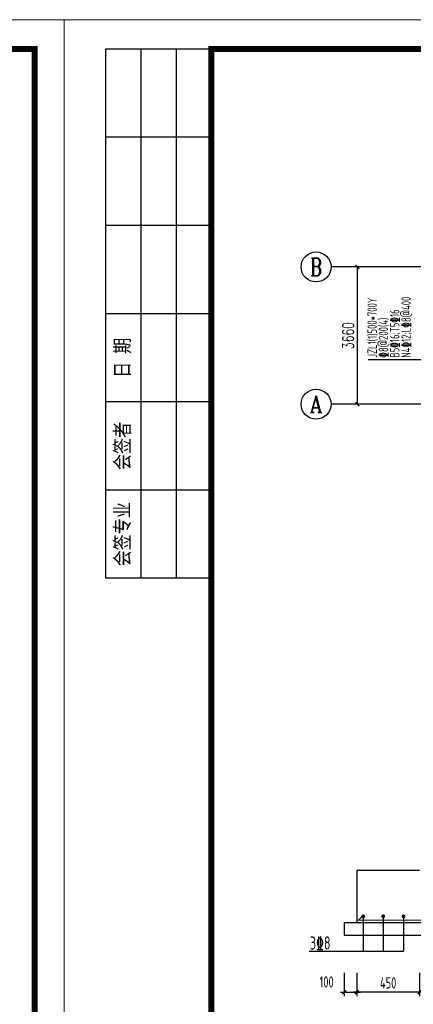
# Model space of a CAD drawing. Extents: x -312340 to 313322, y -38051 to 526488.
# Tile 7 of 11: x -181810 to -171330, y 156885 to 183140. Entities that reach past the tile are written whole.
import ezdxf
from ezdxf.enums import TextEntityAlignment as Align

# ---------------------------------------------------------------- set-up
doc = ezdxf.new("R2010")
doc.units = 0
doc.header["$LTSCALE"] = 1000
doc.header["$MEASUREMENT"] = 0
doc.linetypes.add('CENTER', pattern=[2, 1.25, -0.25, 0.25, -0.25])
doc.layers.get('0').update_dxf_attribs({"linetype": 'CONTINUOUS'})
doc.layers.get('defpoints').update_dxf_attribs({"linetype": 'CONTINUOUS'})
for name, color, linetype in [('1501', 2, 'CONTINUOUS'), ('AXIS', 253, 'CENTER'), ('AXIS_TEXT', 7, 'CONTINUOUS'), ('DIM', 3, 'CONTINUOUS'), ('REIN', 1, 'CONTINUOUS'), ('TEXT', 7, 'CONTINUOUS'), ('WALL', 2, 'CONTINUOUS')]:
    doc.layers.add(name, color=color, linetype=linetype)
doc.styles.add('_TCH_AXIS', font='COMPLEX', dxfattribs={"bigfont": 'GBCBIG'})
doc.styles.add('_TCH_DIM_T3', font='SIMPLEX', dxfattribs={"width": 0.705882, "bigfont": 'GBCBIG'})
doc.styles.add('TSSD_Dimension', font='Tssdeng.shx', dxfattribs={"width": 0.7, "bigfont": 'hztxt.shx'})
doc.styles.add('TSSD_Label', font='Tssdeng.shx', dxfattribs={"width": 0.7, "bigfont": 'hztxt.shx'})
doc.styles.add('TSSD_Rein', font='Tssdeng.shx', dxfattribs={"width": 0.7, "bigfont": 'hztxt.shx'})
doc.styles.add('图框', font='仿宋_GB2312.TTF', dxfattribs={"width": 0.8, "height": 4})
doc.dimstyles.new('_TCH_ARCH&&100', dxfattribs={"dimtxt": 297.5, "dimasz": 100, "dimexe": 250, "dimexo": 300, "dimgap": 100, "dimtad": 1, "dimdec": 0, "dimzin": 0, "dimdsep": 46, "dimtxsty": '_TCH_DIM_T3', "dimblk": 'ARCHTICK', "dimcen": 0.09, "dimclrt": 7, "dimazin": 2, "dimtfac": 1, "dimtdec": 0, "dimtix": 1, "dimtmove": 2, "dimatfit": 3, "dimfxl": 0, "dimtolj": 1, "dimtzin": 0, "dimarcsym": 0})
doc.dimstyles.new('TSSD_100_100', dxfattribs={"dimtxt": 300, "dimasz": 100, "dimexe": 100, "dimexo": 250, "dimgap": 100, "dimtad": 1, "dimdec": 0, "dimzin": 0, "dimdsep": 46, "dimtxsty": 'TSSD_Dimension', "dimblk": 'ARCHTICK', "dimcen": 0, "dimdle": 100, "dimclrt": 7, "dimadec": 0, "dimazin": 0, "dimtfac": 1, "dimtdec": 0, "dimtix": 1, "dimtmove": 2, "dimatfit": 3, "dimfxl": 0, "dimtolj": 1, "dimtzin": 0, "dimarcsym": 0})

# ---------------------------------------------------------------- blocks, each defined once
blk = doc.blocks.new('_ArchTick')
at = {"color": 0, "linetype": 'ByBlock', "const_width": 0.4}
blk.add_lwpolyline([(-0.5, -0.5), (0.5, 0.5)], dxfattribs=at)
blk = doc.blocks.new('*D76')
at = {"layer": 'defpoints', "color": 0, "transparency": 16777216}
for p in [(-173169, 157973), (-172835, 157973), (-172835, 157206)]:
    blk.add_point(p, dxfattribs=at)
at = {"layer": 'DIM', "color": 0, "lineweight": -2, "transparency": 16777216}
for p, q in [((-173169, 157723), (-173169, 157106)), ((-172835, 157723), (-172835, 157106)), ((-173269, 157206), (-172735, 157206))]:
    blk.add_line(p, q, dxfattribs=at)
at = {"layer": 'DIM', "color": 0, "lineweight": -2, "transparency": 16777216, "xscale": 100, "yscale": 100, "zscale": 100, "rotation": 180}
blk.add_blockref('_ArchTick', (-173169, 157206), dxfattribs=at)
at = {"layer": 'DIM', "color": 0, "lineweight": -2, "transparency": 16777216, "xscale": 100, "yscale": 100, "zscale": 100}
blk.add_blockref('_ArchTick', (-172835, 157206), dxfattribs=at)
at = {"layer": 'DIM', "color": 7, "transparency": 16777216, "insert": (-173638, 157481), "char_height": 300, "attachment_point": 5, "style": 'TSSD_Dimension'}
blk.add_mtext('\\A1;100', dxfattribs=at)
blk = doc.blocks.new('*D79')
at = {"layer": 'defpoints', "color": 0, "transparency": 16777216}
for p in [(-172835, 157973), (-171163, 157973), (-172835, 157206)]:
    blk.add_point(p, dxfattribs=at)
at = {"layer": 'DIM', "color": 0, "lineweight": -2, "transparency": 16777216}
for p, q in [((-172835, 157723), (-172835, 157106)), ((-171163, 157723), (-171163, 157106)), ((-171063, 157206), (-172935, 157206))]:
    blk.add_line(p, q, dxfattribs=at)
at = {"layer": 'DIM', "color": 0, "lineweight": -2, "transparency": 16777216, "xscale": 100, "yscale": 100, "zscale": 100, "rotation": 180}
blk.add_blockref('_ArchTick', (-172835, 157206), dxfattribs=at)
at = {"layer": 'DIM', "color": 0, "lineweight": -2, "transparency": 16777216, "xscale": 100, "yscale": 100, "zscale": 100}
blk.add_blockref('_ArchTick', (-171163, 157206), dxfattribs=at)
at = {"layer": 'DIM', "color": 7, "transparency": 16777216, "insert": (-171999, 157456), "char_height": 300, "attachment_point": 5, "style": 'TSSD_Dimension'}
blk.add_mtext('\\A1;450', dxfattribs=at)
blk = doc.blocks.new('*D57')
at = {"layer": 'defpoints', "color": 0, "transparency": 16777216}
for p in [(-172818, 176547), (-170845, 176547), (-170845, 172887)]:
    blk.add_point(p, dxfattribs=at)
at = {"layer": 'DIM', "color": 0, "lineweight": -2, "transparency": 16777216}
for p, q in [((-171145, 176547), (-173068, 176547)), ((-172818, 172887), (-172818, 176547)), ((-171145, 172887), (-173068, 172887))]:
    blk.add_line(p, q, dxfattribs=at)
at = {"layer": 'DIM', "color": 0, "lineweight": -2, "transparency": 16777216, "xscale": 100, "yscale": 100, "zscale": 100}
for p, rotation in [((-172818, 176547), 90), ((-172818, 172887), 270)]:
    blk.add_blockref('_ArchTick', p, dxfattribs=dict(at, rotation=rotation))
at = {"layer": 'DIM', "color": 7, "transparency": 16777216, "insert": (-173066, 174717), "char_height": 297.5, "attachment_point": 5, "rotation": 90, "style": '_TCH_DIM_T3'}
blk.add_mtext('\\A1;3660', dxfattribs=at)
blk = doc.blocks.new('tk')
at = {"lineweight": 0}
for p, q in [((0, 0), (0, 297)), ((0, 297), (420, 297)), ((420, 297), (420, 0))]:
    blk.add_line(p, q, dxfattribs=at)
for p, q in [((25, 292), (7, 292)), ((7, 292), (7, 202)), ((13, 292), (13, 202)), ((19, 292), (19, 202)), ((25, 277), (7, 277)), ((25, 262), (7, 262)), ((25, 247), (7, 247)), ((25, 232), (7, 232)), ((25, 217), (7, 217)), ((25, 202), (7, 202))]:
    blk.add_line(p, q)
at = {"lineweight": 0, "const_width": 1}
blk.add_lwpolyline([(25, 292), (415, 292), (415, 5), (25, 5)], close=True, dxfattribs=at)
at = {"char_height": 2.5, "attachment_point": 5, "rotation": 90, "style": '图框'}
for s, insert in [('日 期', (10, 239.5)), ('会签者', (10, 224.5)), ('会签专业', (10, 209.5))]:
    blk.add_mtext(s, dxfattribs=dict(at, insert=insert))

msp = doc.modelspace()

# ---------------------------------------------------------------- linework, layer by layer
at = {"layer": 'AXIS', "linetype": 'ByBlock'}
msp.add_line((-169844.8, 174066.1), (-172532.3, 174066.1), dxfattribs=at)
at = {"layer": 'DIM'}
for p, q in [((-170844.8, 176546.7), (-173517.7, 176546.7)), ((-170844.8, 172886.7), (-173517.7, 172886.7))]:
    msp.add_line(p, q, dxfattribs=at)
for centre in [(-173917.7, 176546.7), (-173917.7, 172886.7)]:
    msp.add_circle(centre, 400, dxfattribs=at)
at = {"layer": 'REIN', "const_width": 30}
msp.add_lwpolyline([(-172684.4, 159233.7), (-172790.5, 159127.6), (-167666, 159127.6), (-167772.1, 159233.7)], dxfattribs=at)
at = {"layer": 'REIN', "const_width": 50}
for points in [[(-172691.4, 159231, 1), (-172641.4, 159231, 1)], [(-172153.7, 159231, 1), (-172103.7, 159231, 1)], [(-171615.8, 159231, 1), (-171565.8, 159231, 1)]]:
    msp.add_lwpolyline(points, format="xyb", close=True, dxfattribs=at)
at = {"layer": 'TEXT'}
for p, q in [((-172666.4, 159231), (-172666.4, 158304)), ((-172128.7, 159231), (-172128.7, 158304)), ((-171590.8, 159231), (-171590.8, 158304)), ((-174105.5, 158304), (-171590.8, 158304))]:
    msp.add_line(p, q, dxfattribs=at)
at = {"layer": 'WALL'}
for p, q in [((-171163.1, 160457.3), (-172835.4, 160457.3)), ((-172835.4, 160457.3), (-172835.4, 159062.6)), ((-173168.8, 159062.6), (-169124.8, 159062.6)), ((-173168.8, 159062.6), (-173168.8, 158729.3)), ((-173168.8, 158729.3), (-169124.8, 158729.3))]:
    msp.add_line(p, q, dxfattribs=at)

# ---------------------------------------------------------------- block references
at = {"xscale": 156.8000000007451, "yscale": 156.7999999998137, "zscale": 156.8000000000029}
for p in [(-246483.7, 136570.4), (-180627.7, 136570.4)]:
    msp.add_blockref('tk', p, dxfattribs=at)

# ---------------------------------------------------------------- texts
at = {"layer": '1501', "style": 'TSSD_Rein', "width": 0.7}
for s, p in [('N4%%13212;L%%1328@400', (-171395.5, 174127.3)), ('B5%%13216;T5%%13216 ', (-171700.1, 174127.3)), ('JZL1(1)500*700Y', (-172300.1, 174127.3)), ('%%1328@200(4)', (-172000.1, 174127.3))]:
    msp.add_text(s, height=250, rotation=90.00001, dxfattribs=at).set_placement(p)
at = {"layer": 'AXIS_TEXT', "style": '_TCH_AXIS', "width": 1.238095}
for s, height, p, p2 in [('B', 465.9, (-174073, 176313.7), (-173762.3, 176313.7)), ('A', 445.4, (-174087.4, 172664), (-173748, 172664))]:
    msp.add_text(s, height=height, dxfattribs=at).set_placement(p, p2, align=Align.FIT)
at = {"layer": 'TEXT', "style": 'TSSD_Label', "width": 0.7}
msp.add_text('3%%1328 ', height=350, dxfattribs=at).set_placement((-174084.5, 158345))

# ---------------------------------------------------------------- dimensions: what is measured, and where the dimension line sits
at = {"layer": 'DIM'}
dim = msp.add_aligned_dim(p1=(-170844.8, 172886.7), p2=(-170844.8, 176546.7), distance=1972.9, dimstyle='_TCH_ARCH&&100', dxfattribs=at)
dim.commit()
dim.dimension.update_dxf_attribs({"geometry": '*D57', "text_midpoint": (-173066.4, 174716.7)})
dim = msp.add_linear_dim(base=(-172835.4, 157205.7), p1=(-173168.8, 157972.7), p2=(-172835.4, 157972.7), angle=0, text='100', dimstyle='TSSD_100_100', dxfattribs=at)
dim.commit()
dim.dimension.update_dxf_attribs({"geometry": '*D76', "text_midpoint": (-173638.4, 157480.7), "dimtype": 161})
dim = msp.add_aligned_dim(p1=(-171163.1, 157972.7), p2=(-172835.4, 157972.7), distance=767, text='450', dimstyle='TSSD_100_100', dxfattribs=at)
dim.commit()
dim.dimension.update_dxf_attribs({"geometry": '*D79', "text_midpoint": (-171999.3, 157455.7)})

doc.saveas('drawing.dxf')
